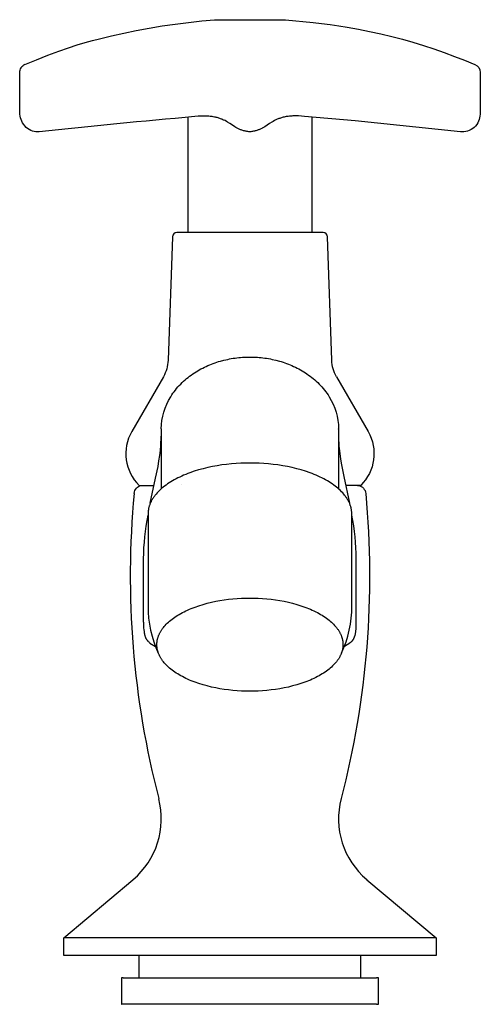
# Model space of a CAD drawing. Header units: millimetres. Extents: x -26 to 26, y -6 to 106.
import ezdxf

# ---------------------------------------------------------------- set-up
doc = ezdxf.new("R2010")
doc.units = ezdxf.units.MM
doc.header["$MEASUREMENT"] = 0
doc.layers.add('PLANNING', color=1, linetype='Continuous')

# ---------------------------------------------------------------- blocks, each defined once
blk = doc.blocks.new('22261201_f')
at = {"layer": 'PLANNING'}
for p, q in [((-7, 94.53), (-7, 81.5)), ((7, 94.53), (7, 81.5)), ((-9.93, 60.28), (-9.92, 60.28)), ((-10, 59.37), (-10, 52.61)), ((-7.74, 53.06), (-7.76, 53.05)), ((-12.5, -2.5), (-12.5, 0)), ((12.5, -2.5), (12.5, 0)), ((-14.29, -2.5), (2.48, -2.5)), ((2.48, -2.5), (11.85, -2.5)), ((11.87, -2.5), (14.29, -2.5))]:
    blk.add_line(p, q, dxfattribs=at)
for points in [[(-25.98, 99.54, -0.125465), (-25.81, 100.09, -0.151942), (-25.37, 100.47), (-25.37, 100.47), (-25.39, 100.46), (-25.39, 100.46), (-25.39, 100.46), (-25.39, 100.46), (-25.39, 100.46), (-25.39, 100.46), (-25.39, 100.46), (-25.39, 100.46), (-25.39, 100.46), (-25.39, 100.46), (-25.39, 100.46), (-25.39, 100.46), (-25.39, 100.46), (-25.39, 100.46), (-25.39, 100.46), (-25.39, 100.46), (-25.39, 100.46), (-25.39, 100.46), (-24.08, 100.99), (-22.8, 101.49), (-21.58, 101.94), (-20.46, 102.33), (-19.48, 102.65), (-18.59, 102.92), (-17.77, 103.15), (-16.96, 103.35), (-15.62, 103.68), (-14.24, 103.99), (-12.82, 104.28), (-11.38, 104.55), (-9.91, 104.79), (-8.43, 105.01), (-6.94, 105.2), (-5.44, 105.36), (-3.98, 105.5), (4.02, 105.5), (7.12, 105.18), (8.09, 105.08), (9.06, 104.96), (10.02, 104.82), (10.98, 104.66), (12.25, 104.44), (13.51, 104.18), (14.76, 103.91), (16.01, 103.6), (17.2, 103.29), (18.39, 102.95), (19.57, 102.58), (20.74, 102.2), (21.91, 101.79), (23.07, 101.37), (24.23, 100.92), (25.38, 100.46, -0.305062), (26, 99.54), (25.97, 94.84, -0.094461), (25.8, 94.07, -0.112107), (25.31, 93.36, -0.107277), (24.54, 92.93, -0.109509), (23.76, 92.87), (11.89, 94.08), (6.17, 94.6), (5.81, 94.63), (5.47, 94.65), (5.31, 94.65), (5.16, 94.65), (5, 94.65), (4.86, 94.65), (4.72, 94.64), (4.58, 94.63), (4.45, 94.62), (4.33, 94.6), (4.2, 94.59), (4.08, 94.57), (3.97, 94.55), (3.86, 94.52), (3.75, 94.5), (3.65, 94.47), (3.55, 94.44), (3.45, 94.41), (3.36, 94.38), (3.27, 94.35), (3.18, 94.32), (3.09, 94.28), (3.01, 94.24), (2.93, 94.21), (2.85, 94.17), (2.77, 94.13), (2.62, 94.04), (2.48, 93.96), (2.21, 93.79), (1.94, 93.61), (1.68, 93.44), (1.54, 93.36), (1.4, 93.28), (1.33, 93.24), (1.25, 93.21), (1.18, 93.17), (1.1, 93.14), (1.02, 93.1), (0.94, 93.07), (0.86, 93.04), (0.77, 93.01), (0.68, 92.99), (0.59, 92.96), (0.5, 92.94), (0.4, 92.92), (0.3, 92.9), (0.2, 92.89), (0.09, 92.87), (-0.02, 92.86), (-0.13, 92.87), (-0.24, 92.89), (-0.34, 92.9), (-0.44, 92.92), (-0.54, 92.94), (-0.63, 92.96), (-0.72, 92.99), (-0.81, 93.01), (-0.9, 93.04), (-0.98, 93.07), (-1.06, 93.1), (-1.14, 93.13), (-1.22, 93.17), (-1.29, 93.2), (-1.37, 93.24), (-1.44, 93.28), (-1.58, 93.35), (-1.72, 93.43), (-1.98, 93.6), (-2.25, 93.78), (-2.52, 93.95), (-2.66, 94.03), (-2.81, 94.12), (-2.89, 94.16), (-2.97, 94.19), (-3.05, 94.23), (-3.13, 94.27), (-3.22, 94.3), (-3.31, 94.34), (-3.4, 94.37), (-3.49, 94.4), (-3.59, 94.43), (-3.69, 94.46), (-3.8, 94.49), (-3.9, 94.51), (-4.01, 94.53), (-4.13, 94.55), (-4.25, 94.57), (-4.37, 94.59), (-4.5, 94.6), (-4.63, 94.61), (-4.76, 94.62), (-4.9, 94.63), (-5.05, 94.63), (-5.2, 94.63), (-5.35, 94.63), (-5.52, 94.63), (-5.85, 94.61), (-6.22, 94.57, 0.006016), (-23.78, 92.85, -0.106561), (-24.53, 92.93, -0.11288), (-25.24, 93.36, -0.085255), (-25.75, 94.07, -0.089194), (-25.96, 94.84), (-25.98, 99.54)], [(9.76, 65.25, -0.121542), (9.24, 67.1), (8.75, 81.01, 0.414213), (8.25, 81.5), (-8.25, 81.5, 0.404026), (-8.75, 81.02), (-9.24, 67.1)], [(-9.24, 67.1, -0.122785), (-9.77, 65.24), (-13.33, 59.07, 0.342245), (-12.5, 53), (-10.82, 53)], [(-10, 59.37, -0.139886), (-8.94, 63, -0.056491), (-7.81, 64.43, -0.04822), (-6.44, 65.57), (-6.26, 65.69), (-6.08, 65.8), (-5.89, 65.92), (-5.71, 66.03), (-5.52, 66.13), (-5.32, 66.23), (-5.13, 66.33), (-4.93, 66.42), (-4.74, 66.51), (-4.54, 66.59), (-4.34, 66.67), (-4.14, 66.75), (-3.94, 66.82), (-3.74, 66.89), (-3.54, 66.95), (-3.33, 67.01), (-2.93, 67.12), (-2.51, 67.21), (-2.31, 67.25), (-2.1, 67.29), (-1.89, 67.33), (-1.68, 67.36), (-1.47, 67.39), (-1.26, 67.41), (-1.05, 67.43), (-0.84, 67.45), (-0.42, 67.47), (0, 67.47), (0.42, 67.47), (0.84, 67.45), (1.05, 67.43), (1.26, 67.41), (1.47, 67.39), (1.68, 67.36), (1.89, 67.33), (2.1, 67.29), (2.31, 67.25), (2.51, 67.21), (2.93, 67.12), (3.33, 67.01), (3.54, 66.95), (3.74, 66.89), (3.94, 66.82), (4.14, 66.75), (4.34, 66.67), (4.54, 66.59), (4.74, 66.51), (4.93, 66.42), (5.13, 66.33), (5.32, 66.23), (5.52, 66.13), (5.71, 66.03), (5.89, 65.92), (6.08, 65.8), (6.26, 65.69), (6.44, 65.57, -0.048216), (7.81, 64.43, -0.056486), (8.94, 63, -0.140035), (10, 59.37)], [(9.77, 65.24), (13.33, 59.07, -0.342245), (12.5, 53)], [(10.3, 34.04), (10.34, 34.09, 0.10875), (11.5, 39.38), (11.5, 49.77), (11.5, 49.84), (11.5, 49.9), (11.49, 49.96), (11.49, 50.03), (11.48, 50.09), (11.47, 50.16), (11.46, 50.22), (11.45, 50.29), (11.44, 50.36), (11.43, 50.42), (11.41, 50.49), (11.39, 50.55), (11.37, 50.62), (11.35, 50.69), (11.33, 50.75), (11.31, 50.82), (11.28, 50.89), (11.26, 50.95), (11.23, 51.02), (11.2, 51.09), (11.16, 51.15), (11.13, 51.22), (11.09, 51.29), (11.06, 51.35), (11.02, 51.42), (10.98, 51.49), (10.93, 51.56), (10.89, 51.62), (10.84, 51.69), (10.79, 51.76), (10.74, 51.82), (10.69, 51.89), (10.58, 52.02), (10.47, 52.15), (10.35, 52.28), (10.22, 52.41), (10.08, 52.54), (9.93, 52.67), (9.78, 52.8), (9.63, 52.92), (9.46, 53.04), (9.29, 53.16), (9.11, 53.28), (8.93, 53.4), (8.74, 53.51), (8.54, 53.62), (8.34, 53.73), (8.13, 53.84), (7.92, 53.94), (7.7, 54.04), (7.48, 54.14), (7.25, 54.24), (7.02, 54.33), (6.78, 54.42), (6.29, 54.59), (5.79, 54.74), (5.28, 54.88), (4.76, 55.01), (4.23, 55.12), (3.7, 55.22), (3.16, 55.3), (2.63, 55.37), (2.09, 55.43), (1.56, 55.47), (1.03, 55.5), (0.51, 55.52), (0, 55.52), (-0.51, 55.52), (-1.03, 55.5), (-1.56, 55.47), (-2.09, 55.43), (-2.63, 55.37), (-3.16, 55.3), (-3.7, 55.22), (-4.23, 55.12), (-4.76, 55.01), (-5.28, 54.88), (-5.79, 54.74), (-6.29, 54.59), (-6.78, 54.42), (-7.02, 54.33), (-7.25, 54.24), (-7.48, 54.14), (-7.7, 54.04), (-7.92, 53.94), (-8.13, 53.84), (-8.34, 53.73), (-8.54, 53.62), (-8.74, 53.51), (-8.93, 53.4), (-9.11, 53.28), (-9.29, 53.16), (-9.46, 53.04), (-9.63, 52.92), (-9.78, 52.8), (-9.93, 52.67), (-10.08, 52.54), (-10.22, 52.41), (-10.35, 52.28), (-10.47, 52.15), (-10.58, 52.02), (-10.69, 51.89), (-10.74, 51.82), (-10.79, 51.76), (-10.84, 51.69), (-10.89, 51.62), (-10.93, 51.56), (-10.98, 51.49), (-11.02, 51.42), (-11.06, 51.35), (-11.09, 51.29), (-11.13, 51.22), (-11.16, 51.15), (-11.2, 51.09), (-11.23, 51.02), (-11.26, 50.95), (-11.28, 50.89), (-11.31, 50.82), (-11.33, 50.75), (-11.35, 50.69), (-11.37, 50.62), (-11.39, 50.55), (-11.41, 50.49), (-11.43, 50.42), (-11.44, 50.36), (-11.45, 50.29), (-11.46, 50.22), (-11.47, 50.16), (-11.48, 50.09), (-11.49, 50.03), (-11.49, 49.96), (-11.5, 49.9), (-11.5, 49.84), (-11.5, 49.77), (-11.5, 39.9), (-11.5, 39.46), (-11.5, 39.38, 0.10875), (-10.34, 34.09), (-10.3, 34.04)], [(12.15, 53), (12.25, 52.98, -0.338012), (13.07, 52.09, -0.086941), (10.29, 17.69, 0.288159), (13.18, 8.56), (13.21, 8.53), (21, 2), (-21, 2)], [(-13.07, 52.1, -0.336788), (-12.25, 52.98), (-12.09, 53)], [(-12, 37.58), (-12, 44.16), (-11.99, 44.34), (-11.99, 44.39), (-12, 44.73, -0.043284), (-11.5, 49.64)], [(10.66, 34.86), (11.29, 35.24), (11.33, 35.27), (11.38, 35.31), (11.43, 35.36), (11.45, 35.38), (11.47, 35.4), (11.49, 35.42), (11.52, 35.44), (11.54, 35.47), (11.56, 35.49), (11.58, 35.51), (11.6, 35.54), (11.62, 35.56), (11.63, 35.59), (11.65, 35.61), (11.67, 35.63), (11.68, 35.66), (11.7, 35.68), (11.71, 35.71), (11.73, 35.73), (11.74, 35.76), (11.75, 35.79), (11.76, 35.81), (11.78, 35.84), (11.8, 35.89), (11.82, 35.95), (11.84, 36), (11.85, 36.04), (11.86, 36.08), (11.88, 36.15), (11.9, 36.23), (11.92, 36.3), (11.93, 36.38), (11.94, 36.46), (11.96, 36.61), (11.98, 36.81), (11.99, 37.01), (12, 37.2), (12, 37.4), (12, 44.73, 0.045386), (11.5, 49.65)], [(21, 2), (21, 0), (-21, 0), (-21, 2), (-13.21, 8.53), (-13.18, 8.56, 0.287845), (-10.29, 17.68)]]:
    blk.add_lwpolyline(points, format="xyb", dxfattribs=at)
for points in [[(10, 59.35), (10, 59.38), (10, 59.38), (10, 55.69), (10, 52.61)], [(-11.24, 50.98), (-10.64, 53.83), (-10.37, 55.14), (-10.26, 55.77), (-10.17, 56.37), (-10.1, 56.95), (-10.04, 57.51), (-10, 58.56)], [(10, 58.15), (10.03, 57.74), (10.05, 57.46), (10.08, 57.17), (10.14, 56.58), (10.23, 55.96), (10.34, 55.33), (10.6, 54), (11.24, 51)], [(12.47, 53), (12.5, 53), (12.5, 53), (12.5, 53), (12.5, 53), (12.5, 53), (12.49, 53), (12.47, 53), (12.26, 53), (11.23, 53), (10.81, 53)], [(-10.5, 35.05), (-10.5, 35.11), (-10.5, 35.17), (-10.49, 35.23), (-10.49, 35.28), (-10.48, 35.34), (-10.48, 35.4), (-10.47, 35.46), (-10.46, 35.52), (-10.45, 35.58), (-10.43, 35.64), (-10.42, 35.7), (-10.4, 35.76), (-10.39, 35.82), (-10.37, 35.88), (-10.35, 35.94), (-10.32, 36.01), (-10.3, 36.07), (-10.28, 36.13), (-10.25, 36.19), (-10.22, 36.25), (-10.19, 36.31), (-10.16, 36.37), (-10.13, 36.43), (-10.09, 36.49), (-10.06, 36.56), (-10.02, 36.62), (-9.98, 36.68), (-9.94, 36.74), (-9.9, 36.8), (-9.86, 36.86), (-9.81, 36.92), (-9.76, 36.98), (-9.66, 37.1), (-9.56, 37.22), (-9.45, 37.34), (-9.33, 37.46), (-9.2, 37.58), (-9.07, 37.7), (-8.93, 37.81), (-8.79, 37.92), (-8.64, 38.03), (-8.48, 38.14), (-8.32, 38.25), (-8.15, 38.36), (-7.98, 38.46), (-7.8, 38.57), (-7.61, 38.67), (-7.42, 38.76), (-7.23, 38.86), (-7.03, 38.95), (-6.83, 39.04), (-6.62, 39.13), (-6.41, 39.21), (-6.19, 39.29), (-5.75, 39.44), (-5.29, 39.59), (-4.82, 39.71), (-4.35, 39.83), (-3.86, 39.93), (-3.38, 40.02), (-2.89, 40.1), (-2.4, 40.16), (-1.91, 40.21), (-1.42, 40.25), (-0.94, 40.28), (-0.47, 40.3), (0, 40.3), (0.47, 40.3), (0.94, 40.28), (1.42, 40.25), (1.91, 40.21), (2.4, 40.16), (2.89, 40.1), (3.38, 40.02), (3.86, 39.93), (4.35, 39.83), (4.82, 39.71), (5.29, 39.59), (5.75, 39.44), (6.19, 39.29), (6.41, 39.21), (6.62, 39.13), (6.83, 39.04), (7.03, 38.95), (7.23, 38.86), (7.42, 38.76), (7.61, 38.67), (7.8, 38.57), (7.98, 38.46), (8.15, 38.36), (8.32, 38.25), (8.48, 38.14), (8.64, 38.03), (8.79, 37.92), (8.93, 37.81), (9.07, 37.7), (9.2, 37.58), (9.33, 37.46), (9.45, 37.34), (9.56, 37.22), (9.66, 37.1), (9.76, 36.98), (9.81, 36.92), (9.86, 36.86), (9.9, 36.8), (9.94, 36.74), (9.98, 36.68), (10.02, 36.62), (10.06, 36.56), (10.09, 36.49), (10.13, 36.43), (10.16, 36.37), (10.19, 36.31), (10.22, 36.25), (10.25, 36.19), (10.28, 36.13), (10.3, 36.07), (10.32, 36.01), (10.35, 35.94), (10.37, 35.88), (10.39, 35.82), (10.4, 35.76), (10.42, 35.7), (10.43, 35.64), (10.45, 35.58), (10.46, 35.52), (10.47, 35.46), (10.48, 35.4), (10.48, 35.34), (10.49, 35.28), (10.49, 35.23), (10.5, 35.17), (10.5, 35.11), (10.5, 35.05), (10.5, 34.99), (10.5, 34.93), (10.49, 34.88), (10.49, 34.82), (10.48, 34.76), (10.48, 34.7), (10.47, 34.64), (10.46, 34.58), (10.45, 34.52), (10.43, 34.46), (10.42, 34.4), (10.4, 34.34), (10.39, 34.28), (10.37, 34.22), (10.35, 34.16), (10.32, 34.1), (10.3, 34.03), (10.28, 33.97), (10.25, 33.91), (10.22, 33.85), (10.19, 33.79), (10.16, 33.73), (10.13, 33.67), (10.09, 33.61), (10.06, 33.54), (10.02, 33.48), (9.98, 33.42), (9.94, 33.36), (9.9, 33.3), (9.86, 33.24), (9.81, 33.18), (9.76, 33.12), (9.66, 33), (9.56, 32.88), (9.45, 32.76), (9.33, 32.64), (9.2, 32.52), (9.07, 32.41), (8.93, 32.29), (8.79, 32.18), (8.64, 32.07), (8.48, 31.96), (8.32, 31.85), (8.15, 31.74), (7.98, 31.64), (7.8, 31.54), (7.61, 31.44), (7.42, 31.34), (7.23, 31.24), (7.03, 31.15), (6.83, 31.06), (6.62, 30.97), (6.41, 30.89), (6.19, 30.81), (5.75, 30.66), (5.29, 30.52), (4.82, 30.39), (4.35, 30.27), (3.86, 30.17), (3.38, 30.08), (2.89, 30), (2.4, 29.94), (1.91, 29.89), (1.42, 29.85), (0.94, 29.82), (0.47, 29.81), (0, 29.8), (-0.47, 29.81), (-0.94, 29.82), (-1.42, 29.85), (-1.91, 29.89), (-2.4, 29.94), (-2.89, 30), (-3.38, 30.08), (-3.86, 30.17), (-4.35, 30.27), (-4.82, 30.39), (-5.29, 30.52), (-5.75, 30.66), (-6.19, 30.81), (-6.41, 30.89), (-6.62, 30.97), (-6.83, 31.06), (-7.03, 31.15), (-7.23, 31.24), (-7.42, 31.34), (-7.61, 31.44), (-7.8, 31.54), (-7.98, 31.64), (-8.15, 31.74), (-8.32, 31.85), (-8.48, 31.96), (-8.64, 32.07), (-8.79, 32.18), (-8.93, 32.29), (-9.07, 32.41), (-9.2, 32.52), (-9.33, 32.64), (-9.45, 32.76), (-9.56, 32.88), (-9.66, 33), (-9.76, 33.12), (-9.81, 33.18), (-9.86, 33.24), (-9.9, 33.3), (-9.94, 33.36), (-9.98, 33.42), (-10.02, 33.48), (-10.06, 33.54), (-10.09, 33.61), (-10.13, 33.67), (-10.16, 33.73), (-10.19, 33.79), (-10.22, 33.85), (-10.25, 33.91), (-10.28, 33.97), (-10.3, 34.03), (-10.32, 34.1), (-10.35, 34.16), (-10.37, 34.22), (-10.39, 34.28), (-10.4, 34.34), (-10.42, 34.4), (-10.43, 34.46), (-10.45, 34.52), (-10.46, 34.58), (-10.47, 34.64), (-10.48, 34.7), (-10.48, 34.76), (-10.49, 34.82), (-10.49, 34.88), (-10.5, 34.93), (-10.5, 34.99), (-10.5, 35.05)], [(-12, 37.58), (-12, 37.36), (-12, 37.14), (-11.99, 36.93), (-11.97, 36.71), (-11.95, 36.54), (-11.94, 36.45), (-11.93, 36.37), (-11.91, 36.28), (-11.89, 36.2), (-11.88, 36.16), (-11.87, 36.11), (-11.86, 36.07), (-11.85, 36.03), (-11.83, 35.97), (-11.81, 35.91), (-11.79, 35.88), (-11.78, 35.85), (-11.77, 35.82), (-11.76, 35.79), (-11.74, 35.77), (-11.73, 35.74), (-11.71, 35.71), (-11.7, 35.68), (-11.68, 35.66), (-11.66, 35.63), (-11.65, 35.6), (-11.63, 35.58), (-11.61, 35.55), (-11.59, 35.53), (-11.57, 35.5), (-11.55, 35.48), (-11.53, 35.46), (-11.51, 35.43), (-11.49, 35.41), (-11.47, 35.39), (-11.42, 35.35), (-11.38, 35.31), (-11.33, 35.27), (-11.28, 35.23), (-10.66, 34.85)], [(-14.29, -2.5), (-14.5, -2.5), (-14.5, -5.5)], [(14.29, -5.5), (14.5, -5.5), (14.5, -2.5), (14.29, -2.5)], [(14.29, -5.5), (-14.29, -5.5), (-14.49, -5.5), (-14.5, -5.5), (-14.5, -5.5), (-14.5, -5.5), (-14.5, -5.5), (-14.5, -5.5), (-14.5, -5.5), (-14.5, -5.5), (-14.45, -5.5)]]:
    blk.add_lwpolyline(points, dxfattribs=at)
blk.add_arc((86.5, 42.83), 100, 174.6834, 194.5589, dxfattribs=at)

msp = doc.modelspace()

# ---------------------------------------------------------------- block references
msp.add_blockref('22261201_f', (0, 0))

doc.saveas('drawing.dxf')
